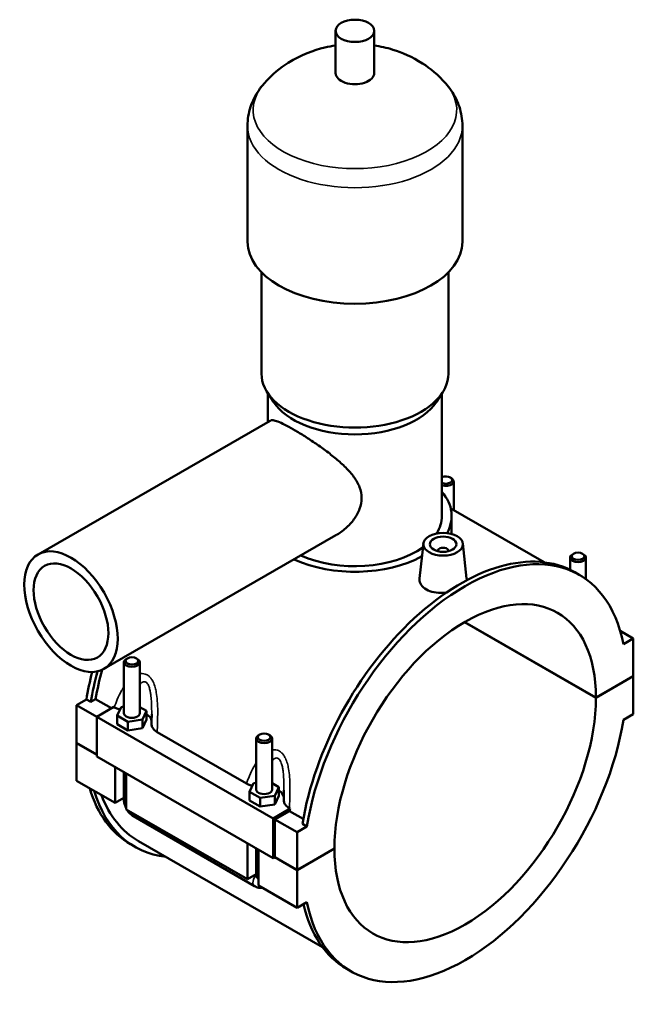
# Model space of a CAD drawing. Header units: millimetres. Extents: x 0 to 970, y -206 to 1211.
# Tile 8 of 8: x 738 to 970, y 734 to 1106. Entities that reach past the tile are written whole.
import ezdxf

# ---------------------------------------------------------------- set-up
doc = ezdxf.new("R2010")
doc.units = ezdxf.units.MM
doc.layers.add('Visible (ISO)', color=7, linetype='Continuous', lineweight=50)
doc.layers.add('Visible Narrow (ISO)', color=7, linetype='Continuous', lineweight=35)

msp = doc.modelspace()

# ---------------------------------------------------------------- linework, layer by layer
at = {"layer": 'Visible (ISO)'}
for p, q in [((857.249, 1086.094), (857.249, 1102.053)), ((871.889, 1086.094), (871.889, 1102.053)), ((823.902, 1022.26), (823.902, 1066.146)), ((905.236, 1022.26), (905.236, 1066.146)), ((829.189, 972.39), (829.189, 1010.714)), ((899.949, 972.39), (899.949, 1010.714)), ((833.739, 961.719), (831.456, 965.214)), ((831.629, 954.146), (831.629, 964.949)), ((895.398, 961.719), (897.682, 965.214)), ((897.509, 918.53), (897.509, 964.949)), ((744.613, 904.037), (832.424, 954.604)), ((900.638, 933.129), (901.064, 932.881)), ((901.934, 920.758), (901.934, 931.665)), ((900.829, 921.394), (936.153, 901.052)), ((901.169, 911.777), (901.169, 918.53)), ((769.564, 860.708), (857.375, 911.275)), ((890.459, 908.144), (889.043, 894.944)), ((895.944, 905.239), (895.944, 905.425)), ((899.944, 905.239), (899.944, 905.425)), ((905.43, 908.144), (906.85, 894.896)), ((945.997, 902.835), (945.997, 898.209)), ((947.294, 904.299), (946.868, 904.052)), ((950.701, 904.299), (951.127, 904.052)), ((951.997, 902.835), (951.997, 894.655)), ((949.464, 896.295), (947.796, 897.256)), ((955.786, 849.781), (906.061, 878.415)), ((906.132, 878.456), (955.786, 849.863)), ((964.965, 875.131), (969.928, 872.273)), ((969.928, 872.273), (966.202, 870.128)), ((969.928, 858.007), (969.928, 872.273)), ((778.437, 864.72), (778.011, 864.473)), ((781.844, 864.72), (782.27, 864.473)), ((777.14, 863.256), (777.14, 843.948)), ((783.14, 863.256), (783.14, 843.948)), ((955.786, 849.863), (969.928, 858.007)), ((969.928, 857.925), (955.786, 849.781)), ((969.857, 857.966), (969.928, 857.925)), ((969.928, 843.659), (969.928, 857.925)), ((759.21, 847.027), (762.935, 849.172)), ((764.604, 848.211), (762.935, 849.172)), ((766.425, 849.26), (764.604, 848.211)), ((772.39, 845.824), (766.425, 849.26)), ((759.21, 847.027), (766.847, 842.629)), ((759.21, 832.761), (759.21, 847.027)), ((773.255, 846.323), (766.847, 842.632)), ((773.255, 846.323), (773.499, 846.182)), ((774.564, 843.087), (776.058, 846.299)), ((776.058, 846.299), (777.14, 846.466)), ((783.14, 846.292), (785.717, 844.808)), ((766.847, 842.632), (766.847, 827.549)), ((766.847, 842.632), (833.598, 804.193)), ((774.564, 839.817), (774.564, 843.087)), ((778.646, 840.736), (774.564, 843.087)), ((785.717, 844.808), (784.223, 841.597)), ((785.717, 841.538), (785.717, 844.808)), ((966.202, 841.514), (969.928, 843.659)), ((774.564, 839.817), (778.646, 837.466)), ((784.223, 841.597), (778.646, 840.736)), ((778.646, 837.466), (778.646, 840.736)), ((778.646, 837.466), (784.223, 838.327)), ((784.223, 838.327), (784.223, 841.597)), ((784.223, 838.327), (785.717, 841.538)), ((789.698, 836.853), (823.562, 817.352)), ((827.203, 815.118), (827.203, 834.426)), ((828.5, 835.89), (828.074, 835.643)), ((831.907, 835.89), (832.333, 835.643)), ((833.203, 815.118), (833.203, 834.426)), ((759.21, 832.761), (766.847, 828.363)), ((759.21, 832.679), (759.281, 832.72)), ((759.21, 818.413), (759.21, 832.679)), ((766.847, 828.281), (759.21, 832.679)), ((766.847, 827.549), (833.598, 789.109)), ((773.776, 810.024), (773.776, 823.558)), ((777.14, 821.621), (777.14, 811.246)), ((778.019, 821.115), (778.019, 807.581)), ((759.21, 818.413), (773.776, 810.024)), ((824.627, 814.258), (826.121, 817.469)), ((826.121, 817.469), (827.203, 817.636)), ((833.203, 817.463), (835.78, 815.979)), ((835.78, 815.979), (834.286, 812.768)), ((835.78, 812.709), (835.78, 815.979)), ((777.14, 811.962), (773.776, 810.024)), ((824.627, 810.988), (824.627, 814.258)), ((828.709, 811.907), (824.627, 814.258)), ((834.286, 812.768), (828.709, 811.907)), ((828.709, 808.637), (828.709, 811.907)), ((834.286, 809.497), (834.286, 812.768)), ((834.286, 809.497), (835.78, 812.709)), ((824.627, 810.988), (828.709, 808.637)), ((828.709, 808.637), (834.286, 809.497)), ((778.019, 807.581), (823.839, 781.195)), ((780.765, 804.972), (826.585, 778.586)), ((833.598, 804.193), (840.006, 807.883)), ((839.851, 806.976), (834.305, 803.783)), ((839.761, 808.024), (840.006, 807.883)), ((845.032, 803.993), (839.851, 806.976)), ((833.598, 789.109), (833.598, 804.193)), ((834.305, 803.783), (842.649, 798.978)), ((834.305, 803.783), (834.305, 789.516)), ((846.374, 801.123), (842.649, 798.978)), ((846.374, 801.123), (844.705, 802.084)), ((842.649, 798.978), (842.649, 784.712)), ((781.342, 793.43), (779.673, 794.391)), ((782.6, 795.613), (852.316, 755.466)), ((823.839, 781.195), (823.839, 794.729)), ((827.203, 782.417), (827.203, 792.791)), ((828.082, 792.285), (828.082, 778.752)), ((834.305, 789.516), (833.598, 789.109)), ((834.305, 789.516), (842.649, 784.712)), ((842.649, 784.712), (856.791, 792.855)), ((856.791, 792.774), (842.649, 784.63)), ((856.72, 792.815), (856.791, 792.774)), ((842.649, 784.63), (834.234, 789.476)), ((827.203, 783.132), (823.839, 781.195)), ((842.649, 784.63), (842.649, 770.364)), ((828.082, 778.752), (842.649, 770.364)), ((842.649, 770.364), (846.374, 772.509)), ((863.112, 746.341), (861.443, 747.302))]:
    msp.add_line(p, q, dxfattribs=at)
for centre, major_axis, ratio in [((864.569, 1102.053), (7.32, 0), 0.5758617), ((897.944, 907.878), (7.5, 0), 0.5758617), ((897.944, 907.878), (5, 0), 0.5758617), ((757.089, 882.372), (12.476, -21.665), 0.5780931), ((757.089, 882.372), (9.981, -17.332), 0.5780931), ((948.997, 903.326), (2.4, 0), 0.5758617), ((780.14, 863.746), (2.4, 0), 0.5758617), ((830.203, 834.917), (2.4, 0), 0.5758617)]:
    msp.add_ellipse(centre, major_axis=major_axis, ratio=ratio, dxfattribs=at)
for centre, major_axis, ratio, start_param, end_param in [((864.569, 1086.094), (-7.32, 0), 0.5758617, 0, 3.1415927), ((864.569, 1022.26), (-40.667, 0), 0.5758617, 0, 3.1415926), ((864.569, 972.39), (-35.38, 0), 0.5758617, 0, 3.1415927), ((864.569, 968.4), (-32.94, 0), 0.5758617, 0.3599086, 2.7816841), ((898.934, 932.155), (2.4, 0), 0.5758617, 4.076476, 8.4898947), ((898.934, 931.665), (3, 0), 0.5758617, 4.2172774, 7.0647309), ((864.569, 918.53), (36.6, 0), 0.5758617, 5.9737411, 6.7342121), ((864.569, 918.53), (32.94, 0), 0.5758617, 5.9292044, 6.2831853), ((906.288, 821.318), (43.176, 74.977), 0.5780931, 5.699524, 8.4337755), ((864.569, 918.53), (32.94, 0), 0.5758617, 4.0432795, 5.6090181), ((904.619, 822.279), (43.176, 74.977), 0.5780931, 0, 2.1505902), ((897.944, 905.425), (-2, 0), 0.5758617, 2.9729035, 6.4518745), ((864.569, 918.53), (36.6, 0), 0.5758617, 4.0316056, 5.4784443), ((948.997, 902.835), (-3, 0), 0.5758617, 5.5016397, 10.2063236), ((906.288, 821.318), (34.932, 60.661), 0.5780931, 5.4965677, 8.6367318), ((780.14, 863.256), (3, 0), 0.5758617, 2.360047, 7.0647309), ((824.518, 868.406), (-41.919, -72.793), 0.5780931, 5.1389953, 5.2859828), ((822.85, 869.367), (-43.176, -74.977), 0.5780931, 5.1584385, 5.2921829), ((824.518, 868.406), (43.176, 74.977), 0.5780931, 2.0017669, 2.1505902), ((906.288, 821.318), (-34.932, -60.661), 0.5780931, 5.4965677, 8.6367318), ((780.14, 843.948), (-3, 0), 0.5758617, 0, 3.1415927), ((780.14, 840.678), (7.5, 0), 0.5758617, 0.0944293, 0.7324026), ((906.288, 821.318), (-43.176, -74.977), 0.5780931, 5.699524, 8.4337755), ((830.203, 834.426), (3, 0), 0.5758617, 2.360047, 7.0647309), ((822.85, 869.367), (-43.176, -74.977), 0.5780931, 5.7828542, 6.2831853), ((824.518, 868.406), (-43.176, -74.977), 0.5780931, 5.7828542, 6.5251304), ((824.518, 868.406), (-41.919, -72.793), 0.5780931, 5.8408313, 6.2831853), ((830.203, 815.118), (-3, 0), 0.5758617, 0, 3.1415927), ((830.203, 811.848), (7.5, 0), 0.5758617, 0.0944293, 0.7324026), ((897.944, 826.123), (-41.919, -72.793), 0.5780931, 5.2737949, 5.2859828), ((904.619, 822.279), (-43.176, -74.977), 0.5780931, 5.7273527, 6.2831853)]:
    msp.add_ellipse(centre, major_axis=major_axis, ratio=ratio, start_param=start_param, end_param=end_param, dxfattribs=at)
for points, knots in [([(857.249, 1096.526), (855.917, 1096.326), (854.574, 1096.07), (848.835, 1094.706), (844.244, 1093.05), (836.331, 1088.041), (833.19, 1085.564), (830.178, 1082.129)], [7.32269345, 7.32269345, 7.32269345, 7.32269345, 7.45993851, 7.45993851, 7.90124478, 7.90124478, 8.17184916, 8.17184916, 8.17184916, 8.17184916]), ([(898.96, 1082.129), (896.055, 1085.442), (893.028, 1087.863), (886.21, 1092.263), (882.487, 1093.832), (876.526, 1095.668), (874.19, 1096.181), (871.889, 1096.526)], [5.96531778, 5.96531778, 5.96531778, 5.96531778, 6.22626042, 6.22626042, 6.57732596, 6.57732596, 6.81447349, 6.81447349, 6.81447349, 6.81447349]), ([(830.178, 1082.129), (829.454, 1081.303), (828.768, 1080.425), (827.499, 1078.563), (826.915, 1077.578), (825.878, 1075.505), (825.425, 1074.416), (824.682, 1072.155), (824.392, 1070.982), (824.002, 1068.588), (823.902, 1067.367), (823.902, 1066.146)], [1.88866385, 1.88866385, 1.88866385, 1.88866385, 1.98216998, 1.98216998, 2.07567611, 2.07567611, 2.16918223, 2.16918223, 2.26268836, 2.26268836, 2.35619449, 2.35619449, 2.35619449, 2.35619449]), ([(905.236, 1066.146), (905.236, 1067.367), (905.136, 1068.588), (904.746, 1070.982), (904.456, 1072.155), (903.713, 1074.416), (903.26, 1075.505), (902.223, 1077.578), (901.639, 1078.563), (900.369, 1080.425), (899.684, 1081.303), (898.96, 1082.129)], [5.49778714, 5.49778714, 5.49778714, 5.49778714, 5.59129327, 5.59129327, 5.6847994, 5.6847994, 5.77830553, 5.77830553, 5.87181166, 5.87181166, 5.96531778, 5.96531778, 5.96531778, 5.96531778]), ([(832.424, 954.604), (832.696, 954.761), (833.065, 954.818), (834.05, 954.706), (834.668, 954.534), (836.162, 953.963), (837.039, 953.563), (839.014, 952.562), (840.113, 951.962), (842.44, 950.622), (843.717, 949.854), (846.405, 948.169), (847.816, 947.252), (850.656, 945.328), (852.088, 944.319), (854.854, 942.268), (856.187, 941.227), (858.671, 939.154), (859.913, 938.043), (862.218, 935.729), (863.28, 934.525), (865.077, 932.036), (865.811, 930.747), (866.814, 928.094), (867.08, 926.729), (867.08, 923.976), (866.814, 922.584), (865.811, 919.87), (865.077, 918.549), (863.28, 916.084), (862.218, 914.938), (859.913, 912.908), (858.671, 912.024), (857.402, 911.29), (857.389, 911.282), (857.375, 911.275)], [2.0254793, 2.0254793, 2.0254793, 2.0254793, 2.5138385, 2.5138385, 3.0074958, 3.0074958, 3.5011531, 3.5011531, 3.9948105, 3.9948105, 4.4884678, 4.4884678, 4.9821251, 4.9821251, 5.4757824, 5.4757824, 5.9694398, 5.9694398, 6.4744851, 6.4744851, 6.9795304, 6.9795304, 7.4845756, 7.4845756, 7.9896209, 7.9896209, 8.4946662, 8.4946662, 8.9997115, 8.9997115, 9.5047568, 9.5047568, 10.0098021, 10.0098021, 10.0151002, 10.0151002, 10.0151002, 10.0151002]), ([(899.129, 889.567), (898.727, 889.518), (898.327, 889.484), (896.816, 889.414), (895.62, 889.488), (893.42, 889.935), (892.415, 890.309), (891.622, 890.766), (890.828, 891.223), (890.142, 891.823), (889.237, 893.167), (889.018, 893.908), (889.025, 894.716), (889.031, 894.829), (889.044, 894.944)], [4.5904852, 4.5904852, 4.5904852, 4.5904852, 4.7079129, 4.7079129, 5.0443998, 5.0443998, 5.3808868, 5.3808868, 5.3808868, 5.7177858, 5.7177858, 6.0546849, 6.0546849, 6.1092042, 6.1092042, 6.1092042, 6.1092042]), ([(906.85, 894.896), (906.861, 894.799), (906.866, 894.703), (906.864, 894.488), (906.854, 894.366), (906.835, 894.244)], [3.30968484, 3.30968484, 3.30968484, 3.30968484, 3.36341811, 3.36341811, 3.4311521, 3.4311521, 3.4311521, 3.4311521]), ([(773.499, 846.182), (773.912, 845.944), (774.374, 845.737), (775.114, 845.482), (775.36, 845.408), (775.613, 845.342)], [-0.65230382, -0.65230382, -0.65230382, -0.65230382, -0.47706185, -0.47706185, -0.39362262, -0.39362262, -0.39362262, -0.39362262]), ([(787.64, 843.657), (787.64, 843.413), (787.639, 843.167), (787.635, 842.674), (787.632, 842.427), (787.625, 841.932), (787.62, 841.684), (787.609, 841.187), (787.603, 840.938), (787.59, 840.44), (787.583, 840.19), (787.575, 839.941)], [4.55410994, 4.55410994, 4.55410994, 4.55410994, 4.63556691, 4.63556691, 4.71702387, 4.71702387, 4.79848084, 4.79848084, 4.8799378, 4.8799378, 4.96139477, 4.96139477, 4.96139477, 4.96139477]), ([(787.575, 839.941), (787.568, 839.693), (787.596, 839.445), (787.757, 838.837), (787.931, 838.483), (788.542, 837.664), (789.054, 837.224), (789.698, 836.853)], [-0.59324627, -0.59324627, -0.59324627, -0.59324627, -0.4640642, -0.4640642, -0.2732616, -0.2732616, 0, 0, 0, 0]), ([(823.562, 817.352), (823.975, 817.115), (824.437, 816.908), (825.177, 816.653), (825.423, 816.579), (825.676, 816.513)], [-0.65230382, -0.65230382, -0.65230382, -0.65230382, -0.47706185, -0.47706185, -0.39362262, -0.39362262, -0.39362262, -0.39362262]), ([(837.703, 814.828), (837.703, 814.583), (837.702, 814.337), (837.698, 813.845), (837.695, 813.598), (837.688, 813.103), (837.683, 812.854), (837.673, 812.357), (837.667, 812.109), (837.653, 811.61), (837.646, 811.361), (837.639, 811.111)], [4.55410994, 4.55410994, 4.55410994, 4.55410994, 4.63556691, 4.63556691, 4.71702387, 4.71702387, 4.79848084, 4.79848084, 4.8799378, 4.8799378, 4.96139477, 4.96139477, 4.96139477, 4.96139477]), ([(777.14, 811.246), (777.14, 810.717), (777.21, 810.211), (777.446, 809.235), (777.614, 808.765), (777.884, 808.179), (777.95, 808.046), (778.019, 807.915)], [1.57079633, 1.57079633, 1.57079633, 1.57079633, 1.88495559, 1.88495559, 2.19911486, 2.19911486, 2.29311877, 2.29311877, 2.29311877, 2.29311877]), ([(837.639, 811.111), (837.631, 810.863), (837.659, 810.615), (837.82, 810.007), (837.994, 809.653), (838.605, 808.834), (839.117, 808.395), (839.761, 808.024)], [-0.59324627, -0.59324627, -0.59324627, -0.59324627, -0.4640642, -0.4640642, -0.2732616, -0.2732616, 0, 0, 0, 0]), ([(778.307, 807.416), (778.389, 807.284), (778.475, 807.154), (778.851, 806.622), (779.174, 806.242), (779.902, 805.55), (780.306, 805.236), (780.765, 804.972)], [2.41490107, 2.41490107, 2.41490107, 2.41490107, 2.51327412, 2.51327412, 2.82743339, 2.82743339, 3.14159265, 3.14159265, 3.14159265, 3.14159265]), ([(826.585, 778.586), (827.044, 778.322), (827.559, 778.105), (828.571, 777.902), (829.033, 777.87), (829.516, 777.926)], [3.14159265, 3.14159265, 3.14159265, 3.14159265, 3.45575192, 3.45575192, 3.68065751, 3.68065751, 3.68065751, 3.68065751])]:
    msp.add_open_spline(points, degree=3, knots=knots, dxfattribs=at)
at = {"layer": 'Visible Narrow (ISO)'}
for centre, major_axis, ratio, start_param, end_param in [((864.569, 1072.13), (-38.525, 0), 0.5758617, 5.8156547, 9.8923086), ((864.569, 1066.146), (-40.667, 0), 0.5758617, 0, 3.1415927), ((780.14, 811.246), (-3, 0), 0.5758617, 0, 0.7853982), ((782.262, 807.572), (-1.497, -2.6), 0.5780931, 5.4920009, 6.2831853), ((828.082, 781.186), (-1.497, -2.6), 0.5780931, 4.3521357, 6.2831853), ((830.203, 782.417), (-3, 0), 0.5758617, 0, 0.7853982)]:
    msp.add_ellipse(centre, major_axis=major_axis, ratio=ratio, start_param=start_param, end_param=end_param, dxfattribs=at)
for points, knots in [([(789.698, 836.853), (789.753, 838.004), (789.803, 839.169), (789.89, 841.757), (789.92, 843.187), (789.906, 845.978), (789.866, 847.341), (789.681, 849.74), (789.562, 850.779), (789.265, 852.453), (789.123, 853.1), (788.743, 854.447), (788.495, 855.141), (787.979, 856.215), (787.742, 856.624), (787.221, 857.35), (786.938, 857.669), (786.407, 858.136), (786.171, 858.306), (785.926, 858.448), (785.68, 858.589), (785.425, 858.702), (784.804, 858.898), (784.434, 858.955), (783.755, 858.964), (783.446, 858.933), (783.14, 858.871)], [-5.104033, -5.104033, -5.104033, -5.104033, -4.7663819, -4.7663819, -4.360441, -4.360441, -3.9794364, -3.9794364, -3.686356, -3.686356, -3.4969705, -3.4969705, -3.2791673, -3.2791673, -3.1306664, -3.1306664, -2.9873483, -2.9873483, -2.8831601, -2.8831601, -2.8831601, -2.7789719, -2.7789719, -2.6356537, -2.6356537, -2.5170449, -2.5170449, -2.5170449, -2.5170449]), ([(777.14, 853.953), (776.823, 853.483), (776.523, 852.998), (775.618, 851.423), (775.071, 850.29), (774.183, 848.164), (773.822, 847.178), (773.499, 846.182)], [-1.59261339, -1.59261339, -1.59261339, -1.59261339, -1.40587912, -1.40587912, -0.99993826, -0.99993826, -0.66228712, -0.66228712, -0.66228712, -0.66228712]), ([(783.14, 854.823), (783.384, 855.111), (783.639, 855.355), (784.093, 855.67), (784.29, 855.768), (784.676, 855.876), (784.866, 855.888), (785.185, 855.829), (785.317, 855.78), (785.444, 855.707), (785.571, 855.634), (785.693, 855.536), (785.969, 855.252), (786.118, 855.046), (786.392, 854.557), (786.518, 854.273), (786.794, 853.51), (786.929, 853.003), (787.138, 851.999), (787.218, 851.51), (787.388, 850.229), (787.46, 849.42), (787.579, 847.527), (787.613, 846.434), (787.637, 844.778), (787.64, 844.218), (787.64, 843.658)], [2.2864282, 2.2864282, 2.2864282, 2.2864282, 2.4871529, 2.4871529, 2.6356537, 2.6356537, 2.7789719, 2.7789719, 2.8831601, 2.8831601, 2.8831601, 2.9873483, 2.9873483, 3.1306664, 3.1306664, 3.2791673, 3.2791673, 3.4969705, 3.4969705, 3.686356, 3.686356, 3.9794364, 3.9794364, 4.360441, 4.360441, 4.5541099, 4.5541099, 4.5541099, 4.5541099]), ([(839.761, 808.024), (839.816, 809.175), (839.867, 810.339), (839.953, 812.928), (839.983, 814.357), (839.969, 817.149), (839.929, 818.511), (839.744, 820.91), (839.625, 821.95), (839.328, 823.623), (839.186, 824.27), (838.807, 825.618), (838.558, 826.312), (838.042, 827.385), (837.805, 827.794), (837.284, 828.52), (837.001, 828.84), (836.47, 829.307), (836.234, 829.477), (835.989, 829.618), (835.743, 829.76), (835.488, 829.872), (834.868, 830.068), (834.497, 830.125), (833.818, 830.134), (833.509, 830.103), (833.203, 830.042)], [-5.104033, -5.104033, -5.104033, -5.104033, -4.766382, -4.766382, -4.360441, -4.360441, -3.9794364, -3.9794364, -3.6863559, -3.6863559, -3.4969705, -3.4969705, -3.2791673, -3.2791673, -3.1306664, -3.1306664, -2.9873483, -2.9873483, -2.8831601, -2.8831601, -2.8831601, -2.7789719, -2.7789719, -2.6356537, -2.6356537, -2.5170449, -2.5170449, -2.5170449, -2.5170449]), ([(833.203, 825.993), (833.447, 826.282), (833.702, 826.526), (834.156, 826.84), (834.353, 826.939), (834.739, 827.046), (834.929, 827.058), (835.248, 826.999), (835.38, 826.95), (835.507, 826.877), (835.634, 826.804), (835.756, 826.707), (836.033, 826.423), (836.181, 826.216), (836.456, 825.728), (836.581, 825.444), (836.857, 824.681), (836.992, 824.173), (837.201, 823.17), (837.281, 822.68), (837.451, 821.4), (837.523, 820.59), (837.642, 818.698), (837.676, 817.605), (837.7, 815.949), (837.704, 815.389), (837.704, 814.828)], [2.2864282, 2.2864282, 2.2864282, 2.2864282, 2.4871529, 2.4871529, 2.6356537, 2.6356537, 2.7789719, 2.7789719, 2.8831601, 2.8831601, 2.8831601, 2.9873483, 2.9873483, 3.1306664, 3.1306664, 3.2791673, 3.2791673, 3.4969705, 3.4969705, 3.6863559, 3.6863559, 3.9794364, 3.9794364, 4.360441, 4.360441, 4.5541099, 4.5541099, 4.5541099, 4.5541099]), ([(827.203, 825.124), (826.886, 824.654), (826.586, 824.169), (825.682, 822.593), (825.135, 821.461), (824.246, 819.335), (823.885, 818.349), (823.562, 817.352)], [-1.59261339, -1.59261339, -1.59261339, -1.59261339, -1.4058792, -1.4058792, -0.99993812, -0.99993812, -0.66228712, -0.66228712, -0.66228712, -0.66228712])]:
    msp.add_open_spline(points, degree=3, knots=knots, dxfattribs=at)

doc.saveas('drawing.dxf')
